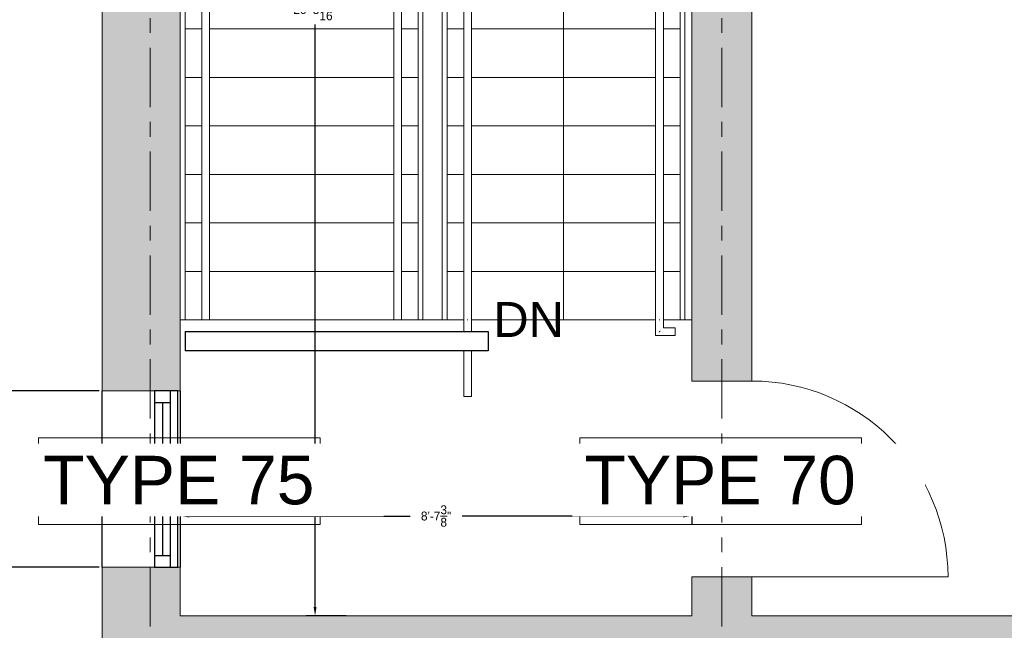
# Model space of a CAD drawing. Header units: inches. Extents: x 416918 to 428455, y -396889 to -395895.
# Tile 4 of 23: x 422196 to 422395, y -396596 to -396472. Entities that reach past the tile are written whole.
import ezdxf

# ---------------------------------------------------------------- set-up
doc = ezdxf.new("R2010")
doc.units = ezdxf.units.IN
doc.header["$MEASUREMENT"] = 0
doc.linetypes.add('Grid Line', pattern=[21, 12, -3, 3, -3])
doc.linetypes.add('Overhead', pattern=[4, 2.5, -1.5])
for name, color, linetype, lineweight in [('A-ANNO-DIMS', 211, 'Continuous', 5), ('A-DOOR', 31, 'Continuous', 25), ('A-DOOR-IDEN', 31, 'Continuous', 15), ('A-FLOR', 192, 'Continuous', 15), ('A-FLOR-HRAL', 11, 'Continuous', 15), ('A-GLAZ', 151, 'Continuous', 25), ('A-GLAZ-IDEN', 152, 'Continuous', 15), ('A-GLAZ-SILL', 1, 'Continuous', 15), ('A-WALL', 113, 'Continuous', 25), ('A-WALL-PATT', 111, 'Continuous', 25), ('I-WALL', 2, 'Continuous', 25), ('S-GRID', 1, 'Continuous', 5), ('S-STRS', 31, 'Continuous', 15), ('S-STRS-ANNO', 31, 'Continuous', 5), ('S-STRS-IDEN', 31, 'Continuous', 15)]:
    doc.layers.add(name, color=color, linetype=linetype, lineweight=lineweight)
doc.styles.add('Arial', font='arial.ttf', dxfattribs={"height": 180})
doc.styles.add('Arial_2', font='arial.ttf', dxfattribs={"height": 250})
doc.dimstyles.get("Standard").update_dxf_attribs({"dimscale": 10, "dimtxt": 0.18, "dimasz": 0.18, "dimexe": 0.18, "dimexo": 0.0625, "dimgap": 0.09, "dimtad": 0, "dimtih": 1, "dimtoh": 1, "dimdec": 4, "dimzin": 0, "dimdsep": 46, "dimlunit": 4, "dimtxsty": 'Standard', "dimcen": 0.09, "dimadec": 0, "dimazin": 0, "dimtfac": 1, "dimtdec": 4, "dimtofl": 0, "dimtmove": 0, "dimatfit": 3, "dimfxl": 1, "dimtolj": 1, "dimtzin": 0, "dimarcsym": 0})

# ---------------------------------------------------------------- blocks, each defined once
blk = doc.blocks.new('Doors_IntSgl_1 - 1010x2110mm-557114-01_Digital Design Building')
at = {"layer": 'A-DOOR', "lineweight": 15}
blk.add_line((505, 155), (505, 1165), dxfattribs=at)
blk.add_arc((505, 155), 1010, 90, 180, dxfattribs=at)
blk = doc.blocks.new('Windows_Concept_Plain_Sgl - 910x1210mm-591020-01_Digital Design Building')
at = {"layer": 'A-GLAZ'}
for p, q in [((-455, 196), (-455, 76.5)), ((455, 196), (-455, 196)), ((455, 159.5), (-455, 159.5)), ((-455, 159.5), (-455, 76.5)), ((-395, 76.5), (-395, 159.5)), ((395, 76.5), (395, 159.5)), ((455, 76.5), (455, 196)), ((455, 76.5), (455, 159.5)), ((-395, 118), (395, 118)), ((-455, 76.5), (455, 76.5)), ((-455, 76.5), (455, 76.5))]:
    blk.add_line(p, q, dxfattribs=at)
at = {"layer": 'A-GLAZ-SILL'}
for p, q in [((-455, 196), (-455, 210.7)), ((455, 210.7), (455, 196)), ((455, 196), (-455, 196))]:
    blk.add_line(p, q, dxfattribs=at)
blk = doc.blocks.new('Handrail Type - Handrail_Internal_-597290-01_Digital Design Building')
at = {"layer": 'A-FLOR-HRAL'}
for p, q in [((422486.7, -387159.4), (422486.7, -387935.1)), ((424865.9, -387159.4), (422486.7, -387159.4)), ((424865.9, -388274), (424865.9, -387159.4)), ((422526.7, -387935.1), (422526.7, -387199.4)), ((422526.7, -387199.4), (424825.9, -387199.4)), ((424825.9, -387199.4), (424825.9, -388274)), ((422486.7, -387935.1), (422486.7, -388263.7)), ((422526.7, -388263.7), (422526.7, -387935.1)), ((422486.7, -388263.7), (422486.7, -391768.5)), ((422526.7, -391768.5), (422526.7, -388263.7)), ((424825.9, -388274), (424825.9, -388357.8)), ((424865.9, -388357.8), (424865.9, -388274)), ((424825.9, -388362.9), (424825.9, -391779.5)), ((424865.9, -391779.5), (424865.9, -388362.9)), ((424825.9, -391779.5), (424825.9, -391854)), ((424865.9, -391814), (424865.9, -391779.5)), ((424925.9, -391814), (424865.9, -391814)), ((424925.9, -391836.3), (424925.9, -391831.7)), ((424825.9, -391854), (424925.9, -391854))]:
    blk.add_line(p, q, dxfattribs=at)
for points in [[(422509.1, -387181.7), (422508.7, -387181.4), (422507.9, -387180.6), (422506.7, -387179.4), (422505.5, -387178.2), (422504.7, -387177.4), (422504.4, -387177.1)], [(424843.6, -387181.7), (424843.9, -387181.4), (424844.7, -387180.6), (424845.9, -387179.4), (424847.1, -387178.2), (424847.9, -387177.4), (424848.3, -387177.1)], [(424843.6, -391836.3), (424843.9, -391836), (424844.7, -391835.2), (424845.9, -391834), (424847.1, -391832.8), (424847.9, -391832), (424848.3, -391831.7)]]:
    blk.add_open_spline(points, degree=3, knots=[0.46272837, 0.46272837, 0.46272837, 0.46272837, 0.47916667, 0.5, 0.52083333, 0.53727163, 0.53727163, 0.53727163, 0.53727163], dxfattribs=at)
for points in [[(422508.7, -387940.6), (422508.1, -387940.7), (422506.7, -387940.7), (422505.4, -387940.7), (422504.7, -387940.6)], [(424843.9, -388357.4), (424844.6, -388357.3), (424845.9, -388357.3), (424847.3, -388357.3), (424847.9, -388357.4)], [(422508.7, -391774), (422508.1, -391774), (422506.7, -391774), (422505.4, -391774), (422504.7, -391774)], [(424843.9, -391774), (424844.6, -391774), (424845.9, -391774), (424847.3, -391774), (424847.9, -391774)]]:
    blk.add_open_spline(points, degree=3, dxfattribs=at)
blk = doc.blocks.new('Handrail Type - Handrail_Internal_-V1-01_Digital Design Building')
at = {"layer": 'A-FLOR-HRAL'}
for p, q in [((422486.7, -387159.4), (424865.9, -387159.4)), ((422486.7, -387940.7), (422486.7, -387159.4)), ((424865.9, -387159.4), (424865.9, -388357.3)), ((422526.7, -387199.4), (424825.9, -387199.4)), ((422526.7, -387940.7), (422526.7, -387199.4)), ((424825.9, -387199.4), (424825.9, -388357.3)), ((422486.7, -391774), (422486.7, -387940.7)), ((422526.7, -391774), (422526.7, -387940.7)), ((424825.9, -388357.3), (424825.9, -391774)), ((424865.9, -388357.3), (424865.9, -391774)), ((424825.9, -391774), (424825.9, -391854)), ((424865.9, -391774), (424865.9, -391814)), ((424865.9, -391814), (424925.9, -391814)), ((424925.9, -391814), (424925.9, -391854)), ((424825.9, -391854), (424925.9, -391854))]:
    blk.add_line(p, q, dxfattribs=at)
blk = doc.blocks.new('Top Rail Type - Top Rail_Internal_-597341-01_Digital Design Building')
at = {"layer": 'A-FLOR-HRAL'}
for p, q in [((423475.9, -388148.6), (423475.9, -388228.6)), ((423575.9, -388148.6), (423475.9, -388148.6)), ((423515.9, -388228.6), (423515.9, -388188.6)), ((423515.9, -388188.6), (423575.9, -388188.6)), ((423876.7, -388148.6), (423575.9, -388148.6)), ((423575.9, -388188.6), (423836.7, -388188.6)), ((423836.7, -388188.6), (423836.7, -388357.8)), ((423876.7, -388357.8), (423876.7, -388148.6)), ((423475.9, -388248.6), (423475.9, -391768.5)), ((423515.9, -391768.5), (423515.9, -388248.6)), ((423836.7, -388362.9), (423836.7, -391779.5)), ((423876.7, -391779.5), (423876.7, -388362.9)), ((423836.7, -391779.5), (423836.7, -391834)), ((423876.7, -391834), (423876.7, -391779.5)), ((423836.7, -391934), (423836.7, -392169)), ((423876.7, -392169), (423876.7, -391934)), ((423854.4, -392169), (423859.1, -392169))]:
    blk.add_line(p, q, dxfattribs=at)
for points in [[(423498.3, -388170.9), (423497.9, -388170.6), (423497.1, -388169.8), (423495.9, -388168.6), (423494.7, -388167.4), (423493.9, -388166.6), (423493.6, -388166.3)], [(423854.4, -388170.9), (423854.7, -388170.6), (423855.5, -388169.8), (423856.7, -388168.6), (423857.9, -388167.4), (423858.7, -388166.6), (423859.1, -388166.3)]]:
    blk.add_open_spline(points, degree=3, knots=[0.46272837, 0.46272837, 0.46272837, 0.46272837, 0.47916667, 0.5, 0.52083333, 0.53727163, 0.53727163, 0.53727163, 0.53727163], dxfattribs=at)
for points in [[(423498.3, -388248.5), (423497.5, -388248.6), (423495.9, -388248.6), (423494.4, -388248.6), (423493.6, -388248.5)], [(423854.7, -388357.4), (423855.4, -388357.3), (423856.7, -388357.3), (423858.1, -388357.3), (423858.7, -388357.4)], [(423497.9, -391774), (423497.3, -391774), (423495.9, -391774), (423494.6, -391774), (423493.9, -391774)], [(423854.7, -391774), (423855.4, -391774), (423856.7, -391774), (423858.1, -391774), (423858.7, -391774)]]:
    blk.add_open_spline(points, degree=3, dxfattribs=at)
blk = doc.blocks.new('Top Rail Type - Top Rail_Internal_-V2-01_Digital Design Building')
at = {"layer": 'A-FLOR-HRAL'}
for p, q in [((423475.9, -388148.6), (423876.7, -388148.6)), ((423475.9, -388248.6), (423475.9, -388148.6)), ((423515.9, -388188.6), (423836.7, -388188.6)), ((423515.9, -388248.6), (423515.9, -388188.6)), ((423836.7, -388188.6), (423836.7, -388357.3)), ((423876.7, -388148.6), (423876.7, -388357.3)), ((423475.9, -391774), (423475.9, -388248.6)), ((423515.9, -391774), (423515.9, -388248.6)), ((423836.7, -388357.3), (423836.7, -391774)), ((423876.7, -388357.3), (423876.7, -391774)), ((423836.7, -391774), (423836.7, -391834)), ((423876.7, -391774), (423876.7, -391834)), ((423836.7, -391934), (423836.7, -392169)), ((423876.7, -391934), (423876.7, -392169)), ((423876.7, -392169), (423836.7, -392169))]:
    blk.add_line(p, q, dxfattribs=at)
blk = doc.blocks.new('DIMBLOCK3-01_Digital Design Building')
at = {"layer": 'A-ANNO-DIMS', "color": 0, "lineweight": -2, "transparency": 16777216}
for p, q in [((422754.22, -396339.7), (422762.33, -396339.7)), ((422760.53, -396341.5), (422760.53, -396430.85)), ((422760.53, -396526.19), (422760.53, -396436.85)), ((422754.22, -396527.99), (422762.33, -396527.99))]:
    blk.add_line(p, q, dxfattribs=at)
at = {"layer": 'A-ANNO-DIMS', "color": 0, "transparency": 16777216}
for points in [[(422760.23, -396341.5), (422760.83, -396341.5), (422760.53, -396339.7)], [(422760.23, -396526.19), (422760.83, -396526.19), (422760.53, -396527.99)]]:
    blk.add_solid(points, dxfattribs=at)
at = {"layer": 'Defpoints', "color": 0, "transparency": 16777216}
for p in [(422753.59, -396339.7), (422760.53, -396339.7), (422753.59, -396527.99)]:
    blk.add_point(p, dxfattribs=at)
at = {"layer": 'A-ANNO-DIMS', "color": 0, "lineweight": 15, "transparency": 16777216, "insert": (422760.53, -396433.85), "char_height": 1.8, "width": 9229.4235, "attachment_point": 5}
blk.add_mtext('\\A1;15\'-8{\\H1x;\\S5/16;}"', dxfattribs=at)
blk = doc.blocks.new('DIMBLOCK4-01_Digital Design Building')
at = {"layer": 'A-ANNO-DIMS', "color": 0, "lineweight": -2, "transparency": 16777216}
for p, q in [((422607.3, -396339.7), (422615.41, -396339.7)), ((422613.61, -396341.5), (422613.61, -396430.85)), ((422613.61, -396526.19), (422613.61, -396436.85)), ((422607.3, -396527.99), (422615.41, -396527.99))]:
    blk.add_line(p, q, dxfattribs=at)
at = {"layer": 'A-ANNO-DIMS', "color": 0, "transparency": 16777216}
for points in [[(422613.31, -396341.5), (422613.91, -396341.5), (422613.61, -396339.7)], [(422613.31, -396526.19), (422613.91, -396526.19), (422613.61, -396527.99)]]:
    blk.add_solid(points, dxfattribs=at)
at = {"layer": 'Defpoints', "color": 0, "transparency": 16777216}
for p in [(422606.68, -396339.7), (422613.61, -396339.7), (422606.68, -396527.99)]:
    blk.add_point(p, dxfattribs=at)
at = {"layer": 'A-ANNO-DIMS', "color": 0, "lineweight": 15, "transparency": 16777216, "insert": (422613.61, -396433.85), "char_height": 1.8, "width": 9229.4235, "attachment_point": 5}
blk.add_mtext('\\A1;15\'-8{\\H1x;\\S5/16;}"', dxfattribs=at)
blk = doc.blocks.new('DIMBLOCK14-01_Digital Design Building')
at = {"layer": 'A-ANNO-DIMS', "color": 0, "lineweight": -2, "transparency": 16777216}
for p, q in [((423132.87, -396564.43), (423140.98, -396564.43)), ((423139.18, -396566.23), (423139.18, -396590.85)), ((423139.18, -396621.47), (423139.18, -396596.85)), ((423132.87, -396623.27), (423140.98, -396623.27))]:
    blk.add_line(p, q, dxfattribs=at)
at = {"layer": 'A-ANNO-DIMS', "color": 0, "transparency": 16777216}
for points in [[(423138.88, -396566.23), (423139.48, -396566.23), (423139.18, -396564.43)], [(423138.88, -396621.47), (423139.48, -396621.47), (423139.18, -396623.27)]]:
    blk.add_solid(points, dxfattribs=at)
at = {"layer": 'Defpoints', "color": 0, "transparency": 16777216}
for p in [(423132.24, -396564.43), (423139.18, -396564.43), (423132.24, -396623.27)]:
    blk.add_point(p, dxfattribs=at)
at = {"layer": 'A-ANNO-DIMS', "color": 0, "lineweight": 15, "transparency": 16777216, "insert": (423139.18, -396593.85), "char_height": 1.8, "width": 9229.4235, "attachment_point": 5}
blk.add_mtext('\\A1;4\'-10{\\H1x;\\S13/16;}"', dxfattribs=at)
blk = doc.blocks.new('DIMBLOCK15-01_Digital Design Building')
at = {"layer": 'A-ANNO-DIMS', "color": 0, "lineweight": -2, "transparency": 16777216}
for p, q in [((423145.49, -396476.17), (423137.38, -396476.17)), ((423139.18, -396477.97), (423139.18, -396514.36)), ((423139.18, -396556.75), (423139.18, -396520.36)), ((423145.49, -396558.55), (423137.38, -396558.55))]:
    blk.add_line(p, q, dxfattribs=at)
at = {"layer": 'A-ANNO-DIMS', "color": 0, "transparency": 16777216}
for points in [[(423138.88, -396477.97), (423139.48, -396477.97), (423139.18, -396476.17)], [(423138.88, -396556.75), (423139.48, -396556.75), (423139.18, -396558.55)]]:
    blk.add_solid(points, dxfattribs=at)
at = {"layer": 'Defpoints', "color": 0, "transparency": 16777216}
for p in [(423146.11, -396476.17), (423139.18, -396558.55), (423146.11, -396558.55)]:
    blk.add_point(p, dxfattribs=at)
at = {"layer": 'A-ANNO-DIMS', "color": 0, "lineweight": 15, "transparency": 16777216, "insert": (423139.18, -396517.36), "char_height": 1.8, "width": 9229.4235, "attachment_point": 5}
blk.add_mtext('\\A1;6\'-10{\\H1x;\\S3/8;}"', dxfattribs=at)
blk = doc.blocks.new('DIMBLOCK16-01_Digital Design Building')
at = {"layer": 'A-ANNO-DIMS', "color": 0, "lineweight": -2, "transparency": 16777216}
for p, q in [((423050.3, -396495.23), (423050.3, -396503.34)), ((423144.45, -396495.23), (423144.45, -396503.34)), ((423052.1, -396501.54), (423091.67, -396501.54)), ((423142.65, -396501.54), (423103.07, -396501.54))]:
    blk.add_line(p, q, dxfattribs=at)
at = {"layer": 'A-ANNO-DIMS', "color": 0, "transparency": 16777216}
for points in [[(423052.1, -396501.24), (423052.1, -396501.84), (423050.3, -396501.54)], [(423142.65, -396501.24), (423142.65, -396501.84), (423144.45, -396501.54)]]:
    blk.add_solid(points, dxfattribs=at)
at = {"layer": 'Defpoints', "color": 0, "transparency": 16777216}
for p in [(423050.3, -396494.61), (423144.45, -396494.61), (423144.45, -396501.54)]:
    blk.add_point(p, dxfattribs=at)
at = {"layer": 'A-ANNO-DIMS', "color": 0, "lineweight": 15, "transparency": 16777216, "insert": (423097.37, -396501.54), "char_height": 1.8, "width": 9229.4235, "attachment_point": 5}
blk.add_mtext('\\A1;7\'-10{\\H1x;\\S1/8;}"', dxfattribs=at)
blk = doc.blocks.new('DIMBLOCK37-01_Digital Design Building')
at = {"layer": 'A-ANNO-DIMS', "color": 0, "lineweight": -2, "transparency": 16777216}
for p, q in [((422228.04, -396566.23), (422228.04, -396574.34)), ((422331.44, -396566.23), (422331.44, -396574.34)), ((422229.84, -396572.54), (422274.49, -396572.54)), ((422329.64, -396572.54), (422284.99, -396572.54))]:
    blk.add_line(p, q, dxfattribs=at)
at = {"layer": 'A-ANNO-DIMS', "color": 0, "transparency": 16777216}
for points in [[(422229.84, -396572.24), (422229.84, -396572.84), (422228.04, -396572.54)], [(422329.64, -396572.24), (422329.64, -396572.84), (422331.44, -396572.54)]]:
    blk.add_solid(points, dxfattribs=at)
at = {"layer": 'Defpoints', "color": 0, "transparency": 16777216}
for p in [(422228.04, -396565.6), (422331.44, -396565.6), (422331.44, -396572.54)]:
    blk.add_point(p, dxfattribs=at)
at = {"layer": 'A-ANNO-DIMS', "color": 0, "lineweight": 15, "transparency": 16777216, "insert": (422279.74, -396572.54), "char_height": 1.8, "width": 9229.4235, "attachment_point": 5}
blk.add_mtext('\\A1;8\'-7{\\H1x;\\S3/8;}"', dxfattribs=at)
blk = doc.blocks.new('DIMBLOCK38-01_Digital Design Building')
at = {"layer": 'A-ANNO-DIMS', "color": 0, "lineweight": -2, "transparency": 16777216}
for p, q in [((422261.59, -396347.55), (422253.48, -396347.55)), ((422255.28, -396349.35), (422255.28, -396467.13)), ((422255.28, -396590.91), (422255.28, -396473.13)), ((422261.59, -396592.71), (422253.48, -396592.71))]:
    blk.add_line(p, q, dxfattribs=at)
at = {"layer": 'A-ANNO-DIMS', "color": 0, "transparency": 16777216}
for points in [[(422254.98, -396349.35), (422255.58, -396349.35), (422255.28, -396347.55)], [(422254.98, -396590.91), (422255.58, -396590.91), (422255.28, -396592.71)]]:
    blk.add_solid(points, dxfattribs=at)
at = {"layer": 'Defpoints', "color": 0, "transparency": 16777216}
for p in [(422262.21, -396347.55), (422255.28, -396592.71), (422262.21, -396592.71)]:
    blk.add_point(p, dxfattribs=at)
at = {"layer": 'A-ANNO-DIMS', "color": 0, "lineweight": 15, "transparency": 16777216, "insert": (422255.28, -396470.13), "char_height": 1.8, "width": 9229.4235, "attachment_point": 5}
blk.add_mtext('\\A1;20\'-5{\\H1x;\\S3/16;}"', dxfattribs=at)
blk = doc.blocks.new('DIMBLOCK43-01_Digital Design Building')
at = {"layer": 'A-ANNO-DIMS', "color": 0, "lineweight": -2, "transparency": 16777216}
for p, q in [((422211.64, -396582.91), (422160.53, -396582.91)), ((422162.33, -396584.71), (422162.33, -396652.1)), ((422162.33, -396725.5), (422162.33, -396658.1)), ((422211.64, -396727.3), (422160.53, -396727.3))]:
    blk.add_line(p, q, dxfattribs=at)
at = {"layer": 'A-ANNO-DIMS', "color": 0, "transparency": 16777216}
for points in [[(422162.03, -396584.71), (422162.63, -396584.71), (422162.33, -396582.91)], [(422162.03, -396725.5), (422162.63, -396725.5), (422162.33, -396727.3)]]:
    blk.add_solid(points, dxfattribs=at)
at = {"layer": 'Defpoints', "color": 0, "transparency": 16777216}
for p in [(422162.33, -396582.91), (422212.27, -396582.91), (422212.27, -396727.3)]:
    blk.add_point(p, dxfattribs=at)
at = {"layer": 'A-ANNO-DIMS', "color": 0, "lineweight": 15, "transparency": 16777216, "insert": (422162.33, -396655.1), "char_height": 1.8, "width": 9229.4235, "attachment_point": 5}
blk.add_mtext('\\A1;12\'-0{\\H1x;\\S3/8;}"', dxfattribs=at)
blk = doc.blocks.new('DIMBLOCK44-01_Digital Design Building')
at = {"layer": 'A-ANNO-DIMS', "color": 0, "lineweight": -2, "transparency": 16777216}
for p, q in [((422211.64, -396547.21), (422160.53, -396547.21)), ((422162.33, -396549.01), (422162.33, -396562.06)), ((422162.33, -396581.11), (422162.33, -396568.06)), ((422211.64, -396582.91), (422160.53, -396582.91))]:
    blk.add_line(p, q, dxfattribs=at)
at = {"layer": 'A-ANNO-DIMS', "color": 0, "transparency": 16777216}
for points in [[(422162.03, -396549.01), (422162.63, -396549.01), (422162.33, -396547.21)], [(422162.03, -396581.11), (422162.63, -396581.11), (422162.33, -396582.91)]]:
    blk.add_solid(points, dxfattribs=at)
at = {"layer": 'Defpoints', "color": 0, "transparency": 16777216}
for p in [(422162.33, -396547.21), (422212.27, -396547.21), (422212.27, -396582.91)]:
    blk.add_point(p, dxfattribs=at)
at = {"layer": 'A-ANNO-DIMS', "color": 0, "lineweight": 15, "transparency": 16777216, "insert": (422162.33, -396565.06), "char_height": 1.8, "width": 6922.0676, "attachment_point": 5}
blk.add_mtext('\\A1;2\'-11{\\H1x;\\S11/16;}"', dxfattribs=at)
blk = doc.blocks.new('DIMBLOCK45-01_Digital Design Building')
at = {"layer": 'A-ANNO-DIMS', "color": 0, "lineweight": -2, "transparency": 16777216}
for p, q in [((422211.64, -396331.78), (422160.53, -396331.78)), ((422162.33, -396333.58), (422162.33, -396436.49)), ((422162.33, -396545.41), (422162.33, -396442.49)), ((422211.64, -396547.21), (422160.53, -396547.21))]:
    blk.add_line(p, q, dxfattribs=at)
at = {"layer": 'A-ANNO-DIMS', "color": 0, "transparency": 16777216}
for points in [[(422162.03, -396333.58), (422162.63, -396333.58), (422162.33, -396331.78)], [(422162.03, -396545.41), (422162.63, -396545.41), (422162.33, -396547.21)]]:
    blk.add_solid(points, dxfattribs=at)
at = {"layer": 'Defpoints', "color": 0, "transparency": 16777216}
for p in [(422162.33, -396331.78), (422212.27, -396331.78), (422212.27, -396547.21)]:
    blk.add_point(p, dxfattribs=at)
at = {"layer": 'A-ANNO-DIMS', "color": 0, "lineweight": 15, "transparency": 16777216, "insert": (422162.33, -396439.49), "char_height": 1.8, "width": 9229.4235, "attachment_point": 5}
blk.add_mtext('\\A1;17\'-11{\\H1x;\\S7/16;}"', dxfattribs=at)
blk = doc.blocks.new('DIMBLOCK49-01_Digital Design Building')
at = {"layer": 'A-ANNO-DIMS', "color": 0, "lineweight": -2, "transparency": 16777216}
for p, q in [((422905.97, -396533.87), (422914.08, -396533.87)), ((422912.28, -396535.67), (422912.28, -396560.29)), ((422912.28, -396590.91), (422912.28, -396566.29)), ((422905.97, -396592.71), (422914.08, -396592.71))]:
    blk.add_line(p, q, dxfattribs=at)
at = {"layer": 'A-ANNO-DIMS', "color": 0, "transparency": 16777216}
for points in [[(422911.98, -396535.67), (422912.58, -396535.67), (422912.28, -396533.87)], [(422911.98, -396590.91), (422912.58, -396590.91), (422912.28, -396592.71)]]:
    blk.add_solid(points, dxfattribs=at)
at = {"layer": 'Defpoints', "color": 0, "transparency": 16777216}
for p in [(422905.35, -396533.87), (422912.28, -396533.87), (422905.35, -396592.71)]:
    blk.add_point(p, dxfattribs=at)
at = {"layer": 'A-ANNO-DIMS', "color": 0, "lineweight": 15, "transparency": 16777216, "insert": (422912.28, -396563.29), "char_height": 1.8, "width": 9229.4235, "attachment_point": 5}
blk.add_mtext('\\A1;4\'-10{\\H1x;\\S13/16;}"', dxfattribs=at)

msp = doc.modelspace()

# ---------------------------------------------------------------- hatches: boundary and pattern name
at = {"layer": 'A-WALL-PATT'}
h = msp.add_hatch(color=256, dxfattribs=at)
h.paths.add_polyline_path([(422343.59741, -396711.5304), (422343.59741, -396652.33758), (422331.43719, -396652.33758), (422331.43719, -396711.5304)])
h.paths.add_polyline_path([(422331.43719, -396612.7188), (422343.59741, -396612.7188), (422343.59741, -396584.86797), (422331.43719, -396584.86797), (422331.43719, -396604.8735)])
h.paths.add_polyline_path([(422343.59741, -396545.24919), (422343.59741, -396339.663), (422331.43719, -396339.663), (422331.43719, -396545.24919), (422333.04368, -396545.24919)])
h = msp.add_hatch(color=256, dxfattribs=at)
h.paths.add_polyline_path([(422228.03609, -396711.5304), (422228.03609, -396582.90665), (422212.26702, -396582.90665), (422212.26702, -396711.5304)])
h.paths.add_polyline_path([(422227.50653, -396547.21051), (422228.03609, -396547.21051), (422228.03609, -396347.54753), (422212.26702, -396347.54753), (422212.26702, -396547.21051), (422222.81896, -396547.21051)])
msp.add_hatch(color=256, dxfattribs=at).paths.add_polyline_path([(422331.43719, -396604.8735), (422331.43719, -396592.71328), (422228.03609, -396592.71328), (422228.03609, -396604.8735)])
h = msp.add_hatch(color=256, dxfattribs=at)
h.paths.add_polyline_path([(422715.48661, -396598.59725), (422724.33001, -396598.59725), (422724.33001, -396592.71328), (422579.23983, -396592.71328), (422579.23983, -396598.59725), (422709.60263, -396598.59725)])
h.paths.add_polyline_path([(422979.69465, -396598.59725), (422979.69465, -396592.71328), (422763.94879, -396592.71328), (422763.94879, -396598.59725), (422937.11321, -396598.59725)])
h.paths.add_polyline_path([(422480.73332, -396598.59725), (422480.73332, -396592.71328), (422343.59741, -396592.71328), (422343.59741, -396598.59725), (422428.42308, -396598.59725)])
h.paths.add_polyline_path([(422531.77574, -396598.59725), (422539.62105, -396598.59725), (422539.62105, -396592.71328), (422520.35211, -396592.71328), (422520.35211, -396598.59725), (422525.89176, -396598.59725)])

# ---------------------------------------------------------------- linework, layer by layer
at = {"layer": 'A-DOOR-IDEN', "lineweight": 5, "flags": 128}
msp.add_lwpolyline([(422308.77549, -396556.74105), (422365.7324, -396556.74105), (422365.7324, -396574.27531), (422308.77549, -396574.27531)], close=True, dxfattribs=at)
at = {"layer": 'A-FLOR'}
for p, q in [((422280.99189, -396532.89283), (422228.03609, -396532.89283)), ((422285.32249, -396532.89283), (422281.97255, -396532.89283)), ((422324.12537, -396532.89283), (422286.89155, -396532.89283)), ((422329.04437, -396532.89283), (422325.69443, -396532.89283)), ((422331.43719, -396532.89283), (422330.02504, -396532.89283))]:
    msp.add_line(p, q, dxfattribs=at)
at = {"layer": 'A-GLAZ-IDEN', "lineweight": 5, "flags": 128}
msp.add_lwpolyline([(422199.34331, -396556.74105), (422256.30021, -396556.74105), (422256.30021, -396574.27531), (422199.34331, -396574.27531)], close=True, dxfattribs=at)
at = {"layer": 'A-WALL', "lineweight": 20}
for p, q in [((422343.59741, -396545.24919), (422343.59741, -396274.97847)), ((422212.26702, -396331.77847), (422212.26702, -396547.21051)), ((422228.03609, -396547.21051), (422228.03609, -396347.54753)), ((422331.43719, -396347.54753), (422331.43719, -396545.24919)), ((422331.43719, -396545.24919), (422343.59741, -396545.24919)), ((422212.26702, -396547.21051), (422222.81896, -396547.21051)), ((422227.50653, -396547.21051), (422228.03609, -396547.21051)), ((422212.26702, -396582.90665), (422212.26702, -396727.29946)), ((422222.81896, -396582.90665), (422212.26702, -396582.90665)), ((422228.03609, -396582.90665), (422227.50653, -396582.90665)), ((422228.03609, -396592.71328), (422228.03609, -396582.90665)), ((422331.43719, -396584.86797), (422331.43719, -396592.71328)), ((422343.59741, -396584.86797), (422331.43719, -396584.86797)), ((422343.59741, -396592.71328), (422343.59741, -396584.86797)), ((422331.43719, -396592.71328), (422228.03609, -396592.71328)), ((422480.73332, -396592.71328), (422343.59741, -396592.71328))]:
    msp.add_line(p, q, dxfattribs=at)
at = {"layer": 'A-WALL'}
for p, q in [((422212.26702, -396582.90665), (422212.26702, -396547.21051)), ((422228.03609, -396547.21051), (422228.03609, -396582.90665))]:
    msp.add_line(p, q, dxfattribs=at)
at = {"layer": 'I-WALL'}
for p, q in [((422229.01675, -396535.24642), (422290.24934, -396535.24642)), ((422229.01675, -396535.24642), (422229.01675, -396539.16908)), ((422290.24934, -396535.24642), (422290.24934, -396539.16908)), ((422290.24934, -396539.16908), (422229.01675, -396539.16908))]:
    msp.add_line(p, q, dxfattribs=at)
at = {"layer": 'S-GRID', "linetype": 'Grid Line'}
for p, q in [((422221.95597, -396888.8524), (422221.95597, -395945.69479)), ((422337.5173, -396888.8524), (422337.5173, -395945.69479))]:
    msp.add_line(p, q, dxfattribs=at)
at = {"layer": 'S-STRS'}
for p, q in [((422330.02504, -396387.2815), (422330.02504, -396532.89283)), ((422277.06923, -396532.89283), (422277.06923, -396396.58068)), ((422280.99189, -396396.58068), (422280.99189, -396532.89283)), ((422229.01675, -396474.05305), (422229.01675, -396464.24642)), ((422276.08857, -396474.05305), (422276.08857, -396464.24642)), ((422281.97255, -396464.24642), (422281.97255, -396474.05305)), ((422329.04437, -396464.24642), (422329.04437, -396474.05305)), ((422229.01675, -396483.85968), (422229.01675, -396474.05305)), ((422229.01675, -396474.05305), (422232.36669, -396474.05305)), ((422233.93575, -396474.05305), (422271.16957, -396474.05305)), ((422272.73863, -396474.05305), (422276.08857, -396474.05305)), ((422276.08857, -396483.85968), (422276.08857, -396474.05305)), ((422281.97255, -396474.05305), (422281.97255, -396483.85968)), ((422285.32249, -396474.05305), (422281.97255, -396474.05305)), ((422324.12537, -396474.05305), (422286.89155, -396474.05305)), ((422329.04437, -396474.05305), (422325.69443, -396474.05305)), ((422329.04437, -396474.05305), (422329.04437, -396483.85968)), ((422229.01675, -396493.66631), (422229.01675, -396483.85968)), ((422229.01675, -396483.85968), (422232.36669, -396483.85968)), ((422233.93575, -396483.85968), (422271.16957, -396483.85968)), ((422272.73863, -396483.85968), (422276.08857, -396483.85968)), ((422276.08857, -396493.66631), (422276.08857, -396483.85968)), ((422281.97255, -396483.85968), (422281.97255, -396493.66631)), ((422285.32249, -396483.85968), (422281.97255, -396483.85968)), ((422324.12537, -396483.85968), (422286.89155, -396483.85968)), ((422329.04437, -396483.85968), (422325.69443, -396483.85968)), ((422329.04437, -396483.85968), (422329.04437, -396493.66631)), ((422229.01675, -396503.47294), (422229.01675, -396493.66631)), ((422229.01675, -396493.66631), (422232.36669, -396493.66631)), ((422233.93575, -396493.66631), (422271.16957, -396493.66631)), ((422272.73863, -396493.66631), (422276.08857, -396493.66631)), ((422276.08857, -396503.47294), (422276.08857, -396493.66631)), ((422281.97255, -396493.66631), (422281.97255, -396503.47294)), ((422285.32249, -396493.66631), (422281.97255, -396493.66631)), ((422324.12537, -396493.66631), (422286.89155, -396493.66631)), ((422329.04437, -396493.66631), (422325.69443, -396493.66631)), ((422329.04437, -396493.66631), (422329.04437, -396503.47294)), ((422229.01675, -396513.27957), (422229.01675, -396503.47294)), ((422229.01675, -396503.47294), (422232.36669, -396503.47294)), ((422233.93575, -396503.47294), (422271.16957, -396503.47294)), ((422272.73863, -396503.47294), (422276.08857, -396503.47294)), ((422276.08857, -396513.27957), (422276.08857, -396503.47294)), ((422281.97255, -396503.47294), (422281.97255, -396513.27957)), ((422285.32249, -396503.47294), (422281.97255, -396503.47294)), ((422324.12537, -396503.47294), (422286.89155, -396503.47294)), ((422329.04437, -396503.47294), (422325.69443, -396503.47294)), ((422329.04437, -396503.47294), (422329.04437, -396513.27957)), ((422229.01675, -396523.0862), (422229.01675, -396513.27957)), ((422229.01675, -396513.27957), (422232.36669, -396513.27957)), ((422233.93575, -396513.27957), (422271.16957, -396513.27957)), ((422272.73863, -396513.27957), (422276.08857, -396513.27957)), ((422276.08857, -396523.0862), (422276.08857, -396513.27957)), ((422281.97255, -396513.27957), (422281.97255, -396523.0862)), ((422285.32249, -396513.27957), (422281.97255, -396513.27957)), ((422324.12537, -396513.27957), (422286.89155, -396513.27957)), ((422329.04437, -396513.27957), (422325.69443, -396513.27957)), ((422329.04437, -396513.27957), (422329.04437, -396523.0862)), ((422229.01675, -396532.89283), (422229.01675, -396523.0862)), ((422229.01675, -396523.0862), (422232.36669, -396523.0862)), ((422233.93575, -396523.0862), (422271.16957, -396523.0862)), ((422272.73863, -396523.0862), (422276.08857, -396523.0862)), ((422276.08857, -396532.89283), (422276.08857, -396523.0862)), ((422281.97255, -396523.0862), (422281.97255, -396532.89283)), ((422285.32249, -396523.0862), (422281.97255, -396523.0862)), ((422324.12537, -396523.0862), (422286.89155, -396523.0862)), ((422329.04437, -396523.0862), (422325.69443, -396523.0862)), ((422329.04437, -396523.0862), (422329.04437, -396532.89283)), ((422280.99189, -396532.89283), (422281.97255, -396532.89283)), ((422285.32249, -396532.89283), (422281.97255, -396532.89283)), ((422324.12537, -396532.89283), (422286.89155, -396532.89283)), ((422329.04437, -396532.89283), (422325.69443, -396532.89283)), ((422329.04437, -396532.89283), (422330.02504, -396532.89283))]:
    msp.add_line(p, q, dxfattribs=at)
at = {"layer": 'S-STRS', "linetype": 'Overhead'}
for p, q in [((422229.01675, -396474.05305), (422232.36669, -396474.05305)), ((422233.93575, -396474.05305), (422271.16957, -396474.05305)), ((422272.73863, -396474.05305), (422276.08857, -396474.05305)), ((422285.32249, -396474.05305), (422281.97255, -396474.05305)), ((422324.12537, -396474.05305), (422286.89155, -396474.05305)), ((422329.04437, -396474.05305), (422325.69443, -396474.05305)), ((422229.01675, -396483.85968), (422232.36669, -396483.85968)), ((422233.93575, -396483.85968), (422271.16957, -396483.85968)), ((422272.73863, -396483.85968), (422276.08857, -396483.85968)), ((422285.32249, -396483.85968), (422281.97255, -396483.85968)), ((422324.12537, -396483.85968), (422286.89155, -396483.85968)), ((422329.04437, -396483.85968), (422325.69443, -396483.85968)), ((422229.01675, -396493.66631), (422232.36669, -396493.66631)), ((422233.93575, -396493.66631), (422271.16957, -396493.66631)), ((422272.73863, -396493.66631), (422276.08857, -396493.66631)), ((422285.32249, -396493.66631), (422281.97255, -396493.66631)), ((422324.12537, -396493.66631), (422286.89155, -396493.66631)), ((422329.04437, -396493.66631), (422325.69443, -396493.66631)), ((422229.01675, -396503.47294), (422232.36669, -396503.47294)), ((422233.93575, -396503.47294), (422271.16957, -396503.47294)), ((422272.73863, -396503.47294), (422276.08857, -396503.47294)), ((422285.32249, -396503.47294), (422281.97255, -396503.47294)), ((422324.12537, -396503.47294), (422286.89155, -396503.47294)), ((422329.04437, -396503.47294), (422325.69443, -396503.47294)), ((422229.01675, -396513.27957), (422232.36669, -396513.27957)), ((422233.93575, -396513.27957), (422271.16957, -396513.27957)), ((422272.73863, -396513.27957), (422276.08857, -396513.27957)), ((422285.32249, -396513.27957), (422281.97255, -396513.27957)), ((422324.12537, -396513.27957), (422286.89155, -396513.27957)), ((422329.04437, -396513.27957), (422325.69443, -396513.27957)), ((422229.01675, -396523.0862), (422232.36669, -396523.0862)), ((422233.93575, -396523.0862), (422271.16957, -396523.0862)), ((422272.73863, -396523.0862), (422276.08857, -396523.0862)), ((422285.32249, -396523.0862), (422281.97255, -396523.0862)), ((422324.12537, -396523.0862), (422286.89155, -396523.0862)), ((422329.04437, -396523.0862), (422325.69443, -396523.0862))]:
    msp.add_line(p, q, dxfattribs=at)
at = {"layer": 'S-STRS-ANNO'}
for p, q in [((422305.50846, -396464.24642), (422305.50846, -396474.05305)), ((422305.50846, -396474.05305), (422305.50846, -396483.85968)), ((422305.50846, -396483.85968), (422305.50846, -396493.66631)), ((422305.50846, -396493.66631), (422305.50846, -396503.47294)), ((422305.50846, -396503.47294), (422305.50846, -396513.27957)), ((422305.50846, -396513.27957), (422305.50846, -396523.0862)), ((422305.50846, -396523.0862), (422305.50846, -396532.89283))]:
    msp.add_line(p, q, dxfattribs=at)

# ---------------------------------------------------------------- block references
at = {"layer": 'A-DOOR', "xscale": 0.03922651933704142, "yscale": 0.03922651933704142, "zscale": 0.03922651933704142, "rotation": 270}
msp.add_blockref('Doors_IntSgl_1 - 1010x2110mm-557114-01_Digital Design Building', (422337.5173, -396565.05858), dxfattribs=at)
at = {"layer": 'A-FLOR-HRAL', "xscale": 0.03922651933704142, "yscale": 0.03922651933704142, "zscale": 0.03922651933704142}
for name in ['Handrail Type - Handrail_Internal_-597290-01_Digital Design Building', 'Handrail Type - Handrail_Internal_-V1-01_Digital Design Building', 'Top Rail Type - Top Rail_Internal_-597341-01_Digital Design Building', 'Top Rail Type - Top Rail_Internal_-V2-01_Digital Design Building']:
    msp.add_blockref(name, (405659.68317, -381164.96234), dxfattribs=at)
at = {"layer": 'A-GLAZ', "xscale": 0.03922651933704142, "yscale": 0.03922651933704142, "zscale": 0.03922651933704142, "rotation": 270}
msp.add_blockref('Windows_Concept_Plain_Sgl - 910x1210mm-591020-01_Digital Design Building', (422219.81983, -396565.05858), dxfattribs=at)

# ---------------------------------------------------------------- texts
at = {"layer": 'S-STRS-IDEN', "lineweight": 5, "insert": (422291.32248, -396529.26773), "char_height": 7.060773, "width": 17.023182, "attachment_point": 1, "line_spacing_factor": 0.941778, "style": 'Arial'}
msp.add_mtext('DN', dxfattribs=at)

# ---------------------------------------------------------------- dimensions: what is measured, and where the dimension line sits
at = {"layer": 'A-ANNO-DIMS', "lineweight": 15}
for base, p1, p2, picture, middle in [((422162.33112, -396331.77847), (422212.26702, -396547.21051), (422212.26702, -396331.77847), 'DIMBLOCK45-01_Digital Design Building', (422162.33112, -396439.49449)), ((422613.61393, -396339.70223), (422606.6796, -396527.98952), (422606.6796, -396339.70223), 'DIMBLOCK4-01_Digital Design Building', (422613.61393, -396433.84587)), ((422760.5268, -396339.70223), (422753.59247, -396527.98952), (422753.59247, -396339.70223), 'DIMBLOCK3-01_Digital Design Building', (422760.5268, -396433.84587)), ((422255.277138, -396592.713275), (422262.211473, -396347.547529), (422262.211473, -396592.713275), 'DIMBLOCK38-01_Digital Design Building', (422255.277138, -396470.130402)), ((423139.17859, -396558.54698), (423146.11292, -396476.17129), (423146.11292, -396558.54698), 'DIMBLOCK15-01_Digital Design Building', (423139.17859, -396517.35913)), ((422912.28237, -396533.8735), (422905.34803, -396592.71328), (422905.34803, -396533.8735), 'DIMBLOCK49-01_Digital Design Building', (422912.28237, -396563.29339)), ((422162.33112, -396547.21051), (422212.26702, -396582.90665), (422212.26702, -396547.21051), 'DIMBLOCK44-01_Digital Design Building', (422162.33112, -396565.05858)), ((423139.17859, -396564.43095), (423132.24425, -396623.27073), (423132.24425, -396564.43095), 'DIMBLOCK14-01_Digital Design Building', (423139.17859, -396593.85084)), ((422162.33112, -396582.90665), (422212.26702, -396727.29946), (422212.26702, -396582.90665), 'DIMBLOCK43-01_Digital Design Building', (422162.33112, -396655.10305))]:
    dim = msp.add_linear_dim(base=base, p1=p1, p2=p2, angle=90, dimstyle='Standard', dxfattribs=at)
    dim.commit()
    dim.dimension.update_dxf_attribs({"geometry": picture, "text_midpoint": middle})
for base, p1, p2, picture, middle in [((423144.44603, -396501.54093), (423050.302383, -396494.606595), (423144.44603, -396494.606595), 'DIMBLOCK16-01_Digital Design Building', (423097.374207, -396501.54093)), ((422331.43719, -396572.5389), (422228.03609, -396565.60456), (422331.43719, -396565.60456), 'DIMBLOCK37-01_Digital Design Building', (422279.73664, -396572.5389))]:
    dim = msp.add_linear_dim(base=base, p1=p1, p2=p2, dimstyle='Standard', dxfattribs=at)
    dim.commit()
    dim.dimension.update_dxf_attribs({"geometry": picture, "text_midpoint": middle})

# ---------------------------------------------------------------- next in the draw order: texts
at = {"layer": 'A-DOOR-IDEN', "lineweight": 5, "insert": (422309.75615, -396560.36951), "char_height": 9.80663, "width": 66.3540356, "attachment_point": 1, "style": 'Arial_2', "bg_fill": 3, "box_fill_scale": 1.25, "bg_fill_color": 256, "bg_fill_true_color": 13158600, "bg_fill_transparency": 0}
msp.add_mtext('TYPE 70', dxfattribs=at)
at = {"layer": 'A-GLAZ-IDEN', "lineweight": 5, "insert": (422200.32397, -396560.36951), "char_height": 9.80663, "width": 66.3540356, "attachment_point": 1, "style": 'Arial_2', "bg_fill": 3, "box_fill_scale": 1.25, "bg_fill_color": 256, "bg_fill_true_color": 13158600, "bg_fill_transparency": 0}
msp.add_mtext('TYPE 75', dxfattribs=at)

# ---------------------------------------------------------------- next in the draw order: linework, layer by layer
at = {"layer": 'A-DOOR-IDEN', "lineweight": 5, "flags": 128}
msp.add_lwpolyline([(422308.77549, -396556.74105), (422365.7324, -396556.74105), (422365.7324, -396574.27531), (422308.77549, -396574.27531)], close=True, dxfattribs=at)

# ---------------------------------------------------------------- next in the draw order: texts
at = {"layer": 'A-DOOR-IDEN', "lineweight": 5, "insert": (422309.75615, -396560.36951), "char_height": 9.80663, "width": 66.3540356, "attachment_point": 1, "style": 'Arial_2', "bg_fill": 3, "box_fill_scale": 1.25, "bg_fill_color": 256, "bg_fill_true_color": 13158600, "bg_fill_transparency": 0}
msp.add_mtext('TYPE 70', dxfattribs=at)

doc.saveas('drawing.dxf')
